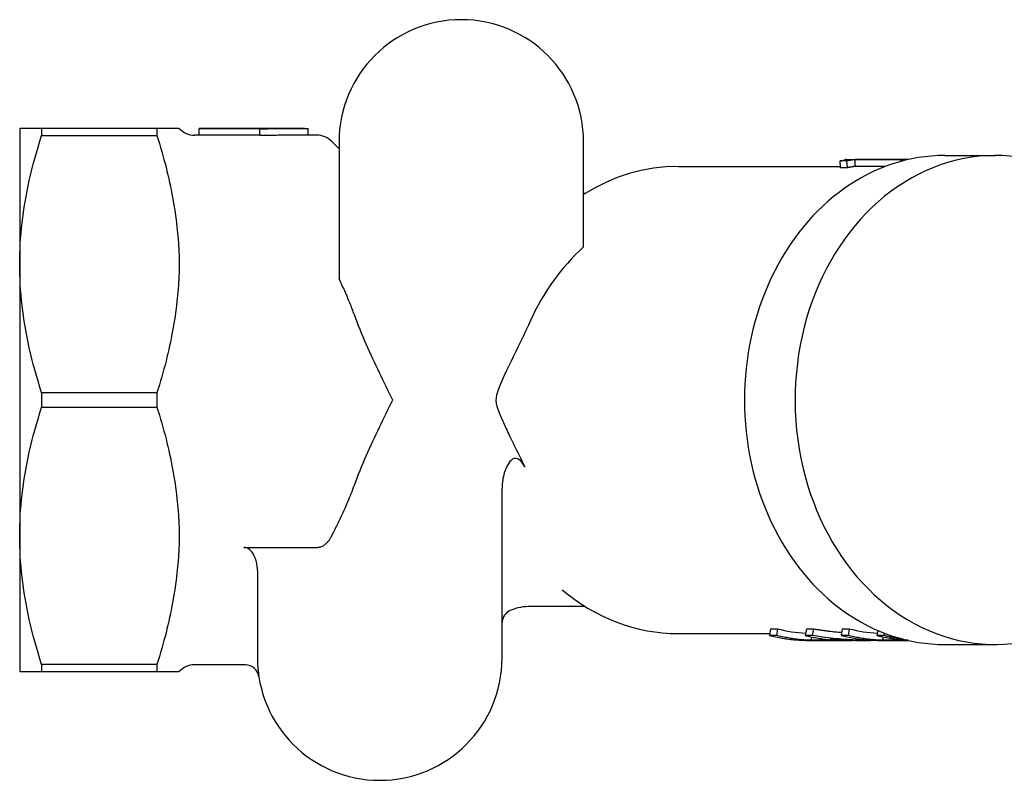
# Model space of a CAD drawing. Header units: millimetres. Extents: x 215 to 497, y 42 to 392.
# Tile 3 of 11: x 215 to 288, y 333 to 389. Entities that reach past the tile are written whole.
import ezdxf

# ---------------------------------------------------------------- set-up
doc = ezdxf.new("R2010")
doc.units = ezdxf.units.MM
doc.layers.add('Detail', color=2, linetype='Continuous')

msp = doc.modelspace()

# ---------------------------------------------------------------- linework, layer by layer
at = {"layer": 'Detail'}
for p, q in [((217.074, 380.527), (215.457, 380.527)), ((215.457, 380.527), (215.457, 370.527)), ((225.552, 380.527), (217.074, 380.527)), ((217.074, 380.527), (217.074, 380.008)), ((227.024, 380.527), (225.552, 380.527)), ((225.552, 380.527), (225.552, 380.008)), ((227.205, 380.527), (227.024, 380.527)), ((228.676, 380.527), (228.676, 380.518)), ((236.411, 380.527), (228.676, 380.527)), ((228.676, 380.518), (233.121, 380.518)), ((228.676, 380.018), (228.676, 380.518)), ((233.121, 380.518), (233.121, 380.488)), ((233.121, 379.989), (233.121, 380.488)), ((236.676, 380.027), (236.676, 380.527)), ((217.074, 380.008), (225.552, 380.008)), ((228.676, 380.027), (228.323, 380.027)), ((233.121, 380.018), (228.676, 380.018)), ((237.336, 380.027), (236.411, 380.027)), ((238.957, 379.027), (238.396, 379.588)), ((238.957, 379.527), (238.957, 369.461)), ((256.957, 371.815), (256.957, 379.527)), ((283.54, 378.527), (287.268, 378.527)), ((263.931, 377.727), (275.865, 377.727)), ((276.341, 378.126), (275.83, 378.126)), ((275.874, 377.629), (275.83, 378.126)), ((276.385, 377.629), (275.874, 377.629)), ((276.208, 378.205), (276.208, 378.227)), ((276.296, 378.227), (280.614, 378.227)), ((276.385, 377.629), (276.341, 378.126)), ((280.305, 378.223), (276.941, 378.223)), ((276.95, 377.723), (276.941, 378.223)), ((279.182, 377.723), (276.95, 377.723)), ((280.307, 378.089), (280.305, 378.223)), ((257.067, 375.727), (256.957, 375.727)), ((215.457, 370.527), (215.457, 350.527)), ((225.552, 361.047), (217.074, 361.047)), ((217.074, 361.047), (217.074, 360.008)), ((225.552, 361.047), (225.552, 360.008)), ((217.074, 360.008), (225.552, 360.008)), ((250.957, 341.527), (250.957, 354.008)), ((215.457, 350.527), (215.457, 340.527)), ((231.957, 349.673), (237.336, 349.673)), ((232.957, 347.965), (232.957, 341.527)), ((257.067, 345.327), (253.057, 345.327)), ((270.712, 343.682), (270.629, 343.192)), ((270.712, 343.682), (271.228, 343.682)), ((271.228, 343.682), (271.146, 343.192)), ((273.351, 343.682), (273.268, 343.192)), ((273.351, 343.682), (273.867, 343.682)), ((273.867, 343.682), (273.784, 343.192)), ((275.989, 343.682), (275.906, 343.192)), ((275.989, 343.682), (276.505, 343.682)), ((276.505, 343.682), (276.422, 343.192)), ((278.608, 343.564), (278.545, 343.192)), ((263.931, 343.327), (270.652, 343.327)), ((271.146, 343.192), (270.629, 343.192)), ((273.784, 343.192), (273.268, 343.192)), ((273.559, 342.827), (276.714, 342.827)), ((273.702, 343.091), (273.696, 342.833)), ((275.819, 342.833), (273.696, 342.833)), ((276.422, 343.192), (275.906, 343.192)), ((277.463, 342.827), (278.068, 342.827)), ((279.061, 343.192), (278.545, 343.192)), ((278.836, 342.827), (280.859, 342.827)), ((278.979, 343.091), (278.973, 342.833)), ((280.832, 342.833), (278.973, 342.833)), ((279.09, 343.366), (279.061, 343.192)), ((283.54, 342.527), (287.268, 342.527)), ((225.552, 341.047), (217.074, 341.047)), ((217.074, 341.047), (217.074, 340.527)), ((225.552, 341.047), (225.552, 340.527)), ((232.07, 341.027), (228.323, 341.027)), ((215.457, 340.527), (217.074, 340.527)), ((217.074, 340.527), (225.552, 340.527)), ((225.552, 340.527), (227.024, 340.527)), ((227.024, 340.527), (227.205, 340.527))]:
    msp.add_line(p, q, dxfattribs=at)
at = {"layer": 'Detail', "flags": 128}
for points in [[(233.121, 380.488), (233.269, 380.492), (233.417, 380.495), (233.565, 380.498), (233.713, 380.501), (233.861, 380.504), (234.01, 380.506), (234.158, 380.509), (234.306, 380.511), (234.454, 380.513), (234.602, 380.515), (234.75, 380.517), (234.898, 380.519), (235.047, 380.52), (235.195, 380.522), (235.343, 380.523), (235.491, 380.524), (235.639, 380.525), (235.787, 380.526), (235.936, 380.526), (236.084, 380.527), (236.232, 380.527), (236.38, 380.527), (236.528, 380.527), (236.676, 380.527)], [(215.457, 370.527), (215.46, 370.908), (215.468, 371.289), (215.482, 371.669), (215.501, 372.049), (215.526, 372.429), (215.557, 372.809), (215.593, 373.189), (215.634, 373.571), (215.681, 373.953), (215.733, 374.337), (215.791, 374.722), (215.854, 375.11), (215.923, 375.499), (215.998, 375.891), (216.078, 376.286), (216.165, 376.683), (216.257, 377.084), (216.355, 377.489), (216.459, 377.897), (216.569, 378.309), (216.685, 378.726), (216.808, 379.148), (216.938, 379.575), (217.074, 380.008)], [(225.552, 380.008), (225.647, 379.707), (225.739, 379.408), (225.828, 379.113), (225.913, 378.819), (225.996, 378.528), (226.076, 378.238), (226.152, 377.951), (226.226, 377.665), (226.297, 377.382), (226.365, 377.1), (226.43, 376.819), (226.492, 376.54), (226.552, 376.263), (226.608, 375.987), (226.662, 375.711), (226.713, 375.438), (226.762, 375.165), (226.807, 374.893), (226.85, 374.621), (226.89, 374.351), (226.928, 374.081), (226.963, 373.812), (226.995, 373.543), (227.024, 373.274)], [(236.411, 380.027), (236.273, 380.027), (236.136, 380.027), (235.999, 380.026), (235.862, 380.026), (235.725, 380.025), (235.588, 380.025), (235.451, 380.024), (235.314, 380.023), (235.177, 380.022), (235.04, 380.021), (234.903, 380.019), (234.766, 380.018), (234.629, 380.016), (234.491, 380.014), (234.354, 380.012), (234.217, 380.01), (234.08, 380.008), (233.943, 380.006), (233.806, 380.003), (233.669, 380.001), (233.532, 379.998), (233.395, 379.995), (233.258, 379.992), (233.121, 379.989)], [(263.931, 377.727), (263.015, 377.694), (262.104, 377.593), (261.201, 377.427), (260.311, 377.196), (259.438, 376.901), (258.586, 376.545), (257.758, 376.13), (256.957, 375.658)], [(275.83, 378.126), (275.88, 378.137), (275.928, 378.147), (275.972, 378.156), (276.013, 378.165), (276.051, 378.173), (276.086, 378.18), (276.118, 378.186), (276.147, 378.192), (276.173, 378.197), (276.196, 378.202), (276.216, 378.206), (276.232, 378.21), (276.246, 378.213), (276.257, 378.216), (276.265, 378.218), (276.27, 378.22), (276.272, 378.222), (276.272, 378.223), (276.268, 378.224), (276.262, 378.225), (276.253, 378.226), (276.241, 378.226), (276.226, 378.227), (276.208, 378.227)], [(276.208, 378.227), (276.212, 378.227), (276.216, 378.227), (276.219, 378.227), (276.223, 378.227), (276.227, 378.227), (276.23, 378.227), (276.234, 378.227), (276.238, 378.227), (276.241, 378.227), (276.245, 378.227), (276.249, 378.227), (276.252, 378.227), (276.256, 378.227), (276.26, 378.227), (276.263, 378.227), (276.267, 378.227), (276.271, 378.227), (276.274, 378.227), (276.278, 378.227), (276.282, 378.227), (276.285, 378.227), (276.289, 378.227), (276.293, 378.227), (276.296, 378.227)], [(276.941, 378.223), (276.933, 378.222), (276.923, 378.221), (276.911, 378.219), (276.898, 378.218), (276.882, 378.216), (276.865, 378.214), (276.845, 378.211), (276.824, 378.208), (276.8, 378.205), (276.775, 378.202), (276.747, 378.198), (276.718, 378.193), (276.688, 378.189), (276.657, 378.184), (276.627, 378.179), (276.596, 378.173), (276.565, 378.168), (276.533, 378.162), (276.502, 378.157), (276.47, 378.151), (276.438, 378.145), (276.406, 378.139), (276.374, 378.133), (276.341, 378.126)], [(276.95, 377.723), (276.943, 377.722), (276.934, 377.721), (276.924, 377.72), (276.911, 377.718), (276.897, 377.716), (276.881, 377.714), (276.862, 377.712), (276.842, 377.709), (276.82, 377.706), (276.797, 377.702), (276.771, 377.699), (276.743, 377.694), (276.715, 377.69), (276.686, 377.685), (276.657, 377.68), (276.628, 377.675), (276.598, 377.67), (276.568, 377.664), (276.538, 377.659), (276.508, 377.653), (276.478, 377.647), (276.447, 377.641), (276.416, 377.635), (276.385, 377.629)], [(280.849, 378.225), (280.826, 378.225), (280.803, 378.226), (280.781, 378.226), (280.758, 378.226), (280.735, 378.226), (280.713, 378.227), (280.69, 378.227), (280.667, 378.227), (280.645, 378.227), (280.622, 378.227), (280.599, 378.227), (280.577, 378.227), (280.554, 378.227), (280.531, 378.227), (280.509, 378.227), (280.486, 378.226), (280.464, 378.226), (280.441, 378.226), (280.418, 378.225), (280.396, 378.225), (280.373, 378.225), (280.35, 378.224), (280.328, 378.224), (280.305, 378.223)], [(227.024, 373.274), (227.048, 373.044), (227.071, 372.811), (227.094, 372.578), (227.116, 372.344), (227.135, 372.11), (227.153, 371.877), (227.168, 371.645), (227.181, 371.415), (227.191, 371.188), (227.199, 370.963), (227.203, 370.743), (227.205, 370.527), (227.203, 370.311), (227.199, 370.091), (227.191, 369.866), (227.181, 369.639), (227.168, 369.409), (227.153, 369.177), (227.135, 368.944), (227.116, 368.71), (227.094, 368.476), (227.071, 368.243), (227.048, 368.011), (227.024, 367.78)], [(217.074, 361.047), (216.938, 361.479), (216.808, 361.906), (216.685, 362.328), (216.569, 362.745), (216.459, 363.157), (216.355, 363.566), (216.257, 363.97), (216.165, 364.371), (216.078, 364.769), (215.998, 365.163), (215.923, 365.555), (215.854, 365.945), (215.791, 366.332), (215.733, 366.717), (215.681, 367.101), (215.634, 367.484), (215.593, 367.865), (215.557, 368.246), (215.526, 368.626), (215.501, 369.005), (215.482, 369.385), (215.468, 369.765), (215.46, 370.146), (215.457, 370.527)], [(240.085, 366.799), (240.046, 366.907), (240.006, 367.015), (239.966, 367.123), (239.924, 367.232), (239.882, 367.341), (239.84, 367.45), (239.797, 367.559), (239.753, 367.669), (239.708, 367.778), (239.663, 367.888), (239.617, 367.999), (239.57, 368.109), (239.523, 368.22), (239.475, 368.332), (239.426, 368.443), (239.377, 368.555), (239.327, 368.667), (239.276, 368.779), (239.225, 368.892), (239.173, 369.005), (239.12, 369.119), (239.066, 369.232), (239.012, 369.346), (238.957, 369.461)], [(227.024, 367.78), (226.995, 367.511), (226.963, 367.243), (226.928, 366.973), (226.89, 366.703), (226.85, 366.433), (226.807, 366.162), (226.762, 365.89), (226.713, 365.617), (226.662, 365.343), (226.608, 365.068), (226.552, 364.791), (226.492, 364.514), (226.43, 364.235), (226.365, 363.954), (226.297, 363.672), (226.226, 363.389), (226.152, 363.103), (226.076, 362.816), (225.996, 362.527), (225.913, 362.235), (225.828, 361.942), (225.739, 361.646), (225.647, 361.347), (225.552, 361.047)], [(242.914, 360.527), (242.793, 360.77), (242.671, 361.016), (242.548, 361.263), (242.425, 361.512), (242.301, 361.763), (242.177, 362.016), (242.053, 362.271), (241.928, 362.527), (241.804, 362.785), (241.681, 363.044), (241.558, 363.305), (241.435, 363.567), (241.314, 363.831), (241.193, 364.096), (241.074, 364.362), (240.956, 364.629), (240.84, 364.897), (240.726, 365.166), (240.613, 365.436), (240.503, 365.707), (240.395, 365.979), (240.289, 366.252), (240.186, 366.525), (240.085, 366.799)], [(253.075, 366.423), (252.897, 366.031), (252.714, 365.637), (252.527, 365.244), (252.339, 364.857), (252.154, 364.478), (251.973, 364.11), (251.796, 363.751), (251.623, 363.398), (251.454, 363.049), (251.289, 362.703), (251.121, 362.343), (250.955, 361.977), (250.808, 361.632), (250.693, 361.341), (250.61, 361.098), (250.553, 360.891), (250.517, 360.689), (250.509, 360.484), (250.53, 360.28), (250.575, 360.077), (250.645, 359.848), (250.741, 359.587), (250.862, 359.293), (251.005, 358.964)], [(240.085, 354.256), (240.186, 354.529), (240.289, 354.803), (240.395, 355.075), (240.503, 355.347), (240.613, 355.618), (240.726, 355.888), (240.84, 356.157), (240.956, 356.425), (241.074, 356.692), (241.193, 356.958), (241.314, 357.223), (241.435, 357.487), (241.558, 357.749), (241.681, 358.01), (241.804, 358.269), (241.928, 358.527), (242.053, 358.783), (242.177, 359.038), (242.301, 359.291), (242.425, 359.542), (242.548, 359.791), (242.671, 360.038), (242.793, 360.284), (242.914, 360.527)], [(215.457, 350.527), (215.46, 350.908), (215.468, 351.289), (215.482, 351.669), (215.501, 352.049), (215.526, 352.429), (215.557, 352.809), (215.593, 353.189), (215.634, 353.571), (215.681, 353.953), (215.733, 354.337), (215.791, 354.722), (215.854, 355.11), (215.923, 355.499), (215.998, 355.891), (216.078, 356.286), (216.165, 356.683), (216.257, 357.084), (216.355, 357.489), (216.459, 357.897), (216.569, 358.309), (216.685, 358.726), (216.808, 359.148), (216.938, 359.575), (217.074, 360.008)], [(225.552, 360.008), (225.647, 359.707), (225.739, 359.408), (225.828, 359.113), (225.913, 358.819), (225.996, 358.528), (226.076, 358.238), (226.152, 357.951), (226.226, 357.665), (226.297, 357.382), (226.365, 357.1), (226.43, 356.819), (226.492, 356.54), (226.552, 356.263), (226.608, 355.987), (226.662, 355.711), (226.713, 355.438), (226.762, 355.165), (226.807, 354.893), (226.85, 354.621), (226.89, 354.351), (226.928, 354.081), (226.963, 353.812), (226.995, 353.543), (227.024, 353.274)], [(251.005, 358.964), (251.053, 358.859), (251.103, 358.749), (251.155, 358.636), (251.21, 358.519), (251.267, 358.398), (251.326, 358.274), (251.387, 358.146), (251.45, 358.013), (251.516, 357.877), (251.584, 357.736), (251.655, 357.592), (251.728, 357.443), (251.803, 357.29), (251.879, 357.134), (251.955, 356.979), (252.031, 356.825), (252.107, 356.671), (252.182, 356.518), (252.257, 356.365), (252.332, 356.212), (252.406, 356.06), (252.48, 355.908), (252.553, 355.756), (252.626, 355.603)], [(252.626, 355.603), (252.564, 355.723), (252.494, 355.839), (252.416, 355.949), (252.327, 356.048), (252.225, 356.133), (252.11, 356.196), (251.983, 356.225), (251.855, 356.212), (251.734, 356.162), (251.627, 356.085), (251.533, 355.991), (251.45, 355.885), (251.373, 355.764), (251.301, 355.629), (251.234, 355.481), (251.174, 355.326), (251.123, 355.166), (251.078, 355.003), (251.041, 354.839), (251.011, 354.675), (250.988, 354.509), (250.971, 354.342), (250.96, 354.175), (250.957, 354.008)], [(238.396, 350.484), (238.483, 350.649), (238.568, 350.813), (238.651, 350.976), (238.733, 351.139), (238.814, 351.3), (238.893, 351.462), (238.971, 351.622), (239.047, 351.782), (239.122, 351.94), (239.196, 352.099), (239.268, 352.256), (239.339, 352.414), (239.408, 352.57), (239.476, 352.726), (239.543, 352.881), (239.609, 353.036), (239.673, 353.19), (239.736, 353.344), (239.797, 353.497), (239.857, 353.649), (239.916, 353.802), (239.974, 353.953), (240.03, 354.105), (240.085, 354.256)], [(227.024, 353.274), (227.048, 353.044), (227.071, 352.811), (227.094, 352.578), (227.116, 352.344), (227.135, 352.11), (227.153, 351.877), (227.168, 351.645), (227.181, 351.415), (227.191, 351.188), (227.199, 350.963), (227.203, 350.743), (227.205, 350.527), (227.203, 350.311), (227.199, 350.091), (227.191, 349.866), (227.181, 349.639), (227.168, 349.409), (227.153, 349.177), (227.135, 348.944), (227.116, 348.71), (227.094, 348.476), (227.071, 348.243), (227.048, 348.011), (227.024, 347.78)], [(217.074, 341.047), (216.938, 341.479), (216.808, 341.906), (216.685, 342.328), (216.569, 342.745), (216.459, 343.157), (216.355, 343.566), (216.257, 343.97), (216.165, 344.371), (216.078, 344.769), (215.998, 345.163), (215.923, 345.555), (215.854, 345.945), (215.791, 346.332), (215.733, 346.717), (215.681, 347.101), (215.634, 347.484), (215.593, 347.865), (215.557, 348.246), (215.526, 348.626), (215.501, 349.005), (215.482, 349.385), (215.468, 349.765), (215.46, 350.146), (215.457, 350.527)], [(237.336, 349.673), (237.392, 349.675), (237.45, 349.682), (237.508, 349.693), (237.566, 349.707), (237.623, 349.725), (237.679, 349.746), (237.732, 349.77), (237.782, 349.796), (237.83, 349.825), (237.878, 349.857), (237.925, 349.893), (237.97, 349.93), (238.015, 349.971), (238.058, 350.013), (238.1, 350.056), (238.14, 350.101), (238.178, 350.146), (238.213, 350.191), (238.246, 350.237), (238.278, 350.283), (238.309, 350.331), (238.339, 350.381), (238.368, 350.432), (238.396, 350.484)], [(232.957, 347.965), (232.955, 348.051), (232.95, 348.14), (232.943, 348.231), (232.932, 348.323), (232.918, 348.414), (232.901, 348.505), (232.882, 348.593), (232.86, 348.678), (232.836, 348.76), (232.807, 348.844), (232.773, 348.929), (232.736, 349.013), (232.696, 349.096), (232.652, 349.175), (232.605, 349.25), (232.555, 349.32), (232.498, 349.389), (232.434, 349.455), (232.366, 349.516), (232.294, 349.568), (232.218, 349.611), (232.133, 349.645), (232.047, 349.665), (231.957, 349.673)], [(227.024, 347.78), (226.995, 347.511), (226.963, 347.243), (226.928, 346.973), (226.89, 346.703), (226.85, 346.433), (226.807, 346.162), (226.762, 345.89), (226.713, 345.617), (226.662, 345.343), (226.608, 345.068), (226.552, 344.791), (226.492, 344.514), (226.43, 344.235), (226.365, 343.954), (226.297, 343.672), (226.226, 343.389), (226.152, 343.103), (226.076, 342.816), (225.996, 342.527), (225.913, 342.235), (225.828, 341.942), (225.739, 341.646), (225.647, 341.347), (225.552, 341.047)], [(255.381, 346.554), (255.841, 346.182), (256.315, 345.829), (256.801, 345.497), (257.299, 345.186), (257.808, 344.897), (258.329, 344.631), (258.859, 344.387), (259.399, 344.168), (259.947, 343.973), (260.502, 343.803), (261.063, 343.659), (261.63, 343.54), (262.202, 343.447), (262.776, 343.38), (263.353, 343.34), (263.931, 343.327)], [(273.867, 343.682), (273.953, 343.667), (274.039, 343.653), (274.125, 343.639), (274.211, 343.626), (274.298, 343.613), (274.384, 343.6), (274.47, 343.587), (274.557, 343.575), (274.643, 343.562), (274.73, 343.551), (274.816, 343.539), (274.903, 343.528), (274.989, 343.517), (275.076, 343.507), (275.163, 343.496), (275.249, 343.486), (275.336, 343.477), (275.423, 343.467), (275.51, 343.458), (275.597, 343.449), (275.684, 343.441), (275.77, 343.433), (275.857, 343.425), (275.944, 343.417)], [(270.629, 343.192), (270.75, 343.163), (270.871, 343.134), (270.991, 343.107), (271.113, 343.081), (271.234, 343.056), (271.355, 343.033), (271.477, 343.011), (271.599, 342.99), (271.72, 342.971), (271.842, 342.952), (271.965, 342.935), (272.087, 342.919), (272.209, 342.905), (272.332, 342.892), (272.454, 342.88), (272.577, 342.869), (272.699, 342.859), (272.822, 342.851), (272.945, 342.844), (273.068, 342.838), (273.191, 342.834), (273.314, 342.831), (273.437, 342.829), (273.559, 342.828)], [(273.696, 342.833), (273.589, 342.837), (273.482, 342.842), (273.375, 342.848), (273.268, 342.855), (273.161, 342.862), (273.054, 342.871), (272.948, 342.881), (272.841, 342.891), (272.734, 342.903), (272.627, 342.916), (272.521, 342.929), (272.414, 342.944), (272.308, 342.959), (272.202, 342.976), (272.096, 342.993), (271.99, 343.011), (271.884, 343.031), (271.778, 343.051), (271.672, 343.072), (271.566, 343.094), (271.461, 343.117), (271.356, 343.141), (271.251, 343.166), (271.146, 343.192)], [(273.268, 343.192), (273.373, 343.166), (273.478, 343.141), (273.583, 343.117), (273.689, 343.094), (273.794, 343.072), (273.9, 343.051), (274.006, 343.031), (274.112, 343.011), (274.218, 342.993), (274.324, 342.976), (274.43, 342.959), (274.537, 342.944), (274.643, 342.929), (274.75, 342.916), (274.856, 342.903), (274.963, 342.891), (275.07, 342.881), (275.177, 342.871), (275.284, 342.862), (275.39, 342.855), (275.497, 342.848), (275.604, 342.842), (275.712, 342.837), (275.819, 342.833)], [(278.524, 342.831), (278.326, 342.828), (278.127, 342.827), (277.929, 342.827), (277.731, 342.829), (277.532, 342.833), (277.334, 342.838), (277.136, 342.844), (276.938, 342.852), (276.739, 342.862), (276.541, 342.873), (276.343, 342.886), (276.146, 342.9), (275.948, 342.916), (275.75, 342.934), (275.553, 342.952), (275.356, 342.973), (275.158, 342.995), (274.961, 343.019), (274.765, 343.044), (274.568, 343.07), (274.372, 343.099), (274.176, 343.128), (273.98, 343.159), (273.784, 343.192)], [(277.018, 342.831), (276.938, 342.83), (276.858, 342.828), (276.779, 342.828), (276.699, 342.827), (276.62, 342.828), (276.54, 342.829), (276.46, 342.83), (276.381, 342.832), (276.301, 342.835), (276.222, 342.838), (276.142, 342.841), (276.062, 342.845), (275.983, 342.85), (275.903, 342.855), (275.824, 342.861), (275.744, 342.867), (275.665, 342.874), (275.586, 342.881), (275.506, 342.889), (275.427, 342.897), (275.348, 342.906), (275.268, 342.915), (275.189, 342.925), (275.11, 342.936)], [(275.11, 342.936), (275.208, 342.927), (275.306, 342.918), (275.403, 342.91), (275.501, 342.903), (275.599, 342.895), (275.697, 342.888), (275.795, 342.882), (275.893, 342.875), (275.991, 342.87), (276.089, 342.864), (276.187, 342.859), (276.285, 342.854), (276.383, 342.85), (276.481, 342.846), (276.579, 342.842), (276.677, 342.839), (276.776, 342.836), (276.874, 342.834), (276.972, 342.832), (277.07, 342.83), (277.168, 342.829), (277.266, 342.828), (277.364, 342.827), (277.463, 342.827)], [(275.906, 343.192), (276.027, 343.163), (276.147, 343.134), (276.268, 343.107), (276.389, 343.081), (276.511, 343.056), (276.632, 343.033), (276.754, 343.011), (276.875, 342.99), (276.997, 342.97), (277.119, 342.952), (277.241, 342.935), (277.364, 342.919), (277.486, 342.904), (277.608, 342.891), (277.731, 342.879), (277.854, 342.868), (277.976, 342.859), (278.099, 342.85), (278.222, 342.843), (278.345, 342.838), (278.468, 342.833), (278.59, 342.83), (278.713, 342.828), (278.836, 342.827)], [(278.973, 342.833), (278.866, 342.837), (278.759, 342.842), (278.652, 342.848), (278.545, 342.855), (278.438, 342.862), (278.331, 342.871), (278.224, 342.881), (278.118, 342.891), (278.011, 342.903), (277.904, 342.916), (277.798, 342.929), (277.691, 342.944), (277.585, 342.959), (277.479, 342.976), (277.373, 342.993), (277.266, 343.011), (277.161, 343.031), (277.055, 343.051), (276.949, 343.072), (276.843, 343.094), (276.738, 343.117), (276.633, 343.141), (276.527, 343.166), (276.422, 343.192)], [(278.545, 343.192), (278.636, 343.17), (278.728, 343.148), (278.82, 343.126), (278.912, 343.106), (279.004, 343.086), (279.096, 343.067), (279.188, 343.049), (279.28, 343.031), (279.373, 343.014), (279.465, 342.998), (279.558, 342.983), (279.65, 342.968), (279.743, 342.954), (279.836, 342.941), (279.929, 342.928), (280.022, 342.916), (280.115, 342.905), (280.208, 342.895), (280.301, 342.885), (280.394, 342.876), (280.487, 342.868), (280.58, 342.861), (280.674, 342.854), (280.767, 342.848)], [(280.445, 342.929), (280.387, 342.936), (280.329, 342.944), (280.271, 342.953), (280.213, 342.961), (280.155, 342.97), (280.097, 342.979), (280.039, 342.989), (279.981, 342.998), (279.924, 343.008), (279.866, 343.019), (279.808, 343.029), (279.75, 343.04), (279.693, 343.051), (279.635, 343.062), (279.577, 343.074), (279.52, 343.086), (279.462, 343.098), (279.405, 343.111), (279.347, 343.124), (279.29, 343.137), (279.233, 343.15), (279.175, 343.164), (279.118, 343.178), (279.061, 343.192)]]:
    msp.add_lwpolyline(points, dxfattribs=at)
at = {"layer": 'Detail'}
for centre, radius, start, end in [((247.957, 379.527), 9, 0, 180), ((228.323, 381.527), 1.5, 221.81031, 270), ((237.336, 378.527), 1.5, 45, 90), ((251.957, 344.118), 1, 111.51019, 180), ((253.057, 341.327), 4, 90, 111.51019), ((241.957, 341.527), 9, 180, 0), ((228.323, 339.527), 1.5, 90, 138.18969), ((232.07, 340.027), 1, 8.62693, 90)]:
    msp.add_arc(centre, radius, start, end, dxfattribs=at)
for centre, major_axis, start_param, end_param in [((287.268, 360.527), (0, 18), 5.411521, 10.309668), ((283.54, 360.527), (0, 18), 0, 3.141593), ((272.8, 360.527), (20.997, 0), 2.425752, 2.791711), ((274.076, 360.527), (0, -17.2), 6.079697, 6.227756), ((279.353, 360.527), (0, -17.2), 6.079697, 6.227756)]:
    msp.add_ellipse(centre, major_axis=major_axis, ratio=0.819152, start_param=start_param, end_param=end_param, dxfattribs=at)

doc.saveas('drawing.dxf')
